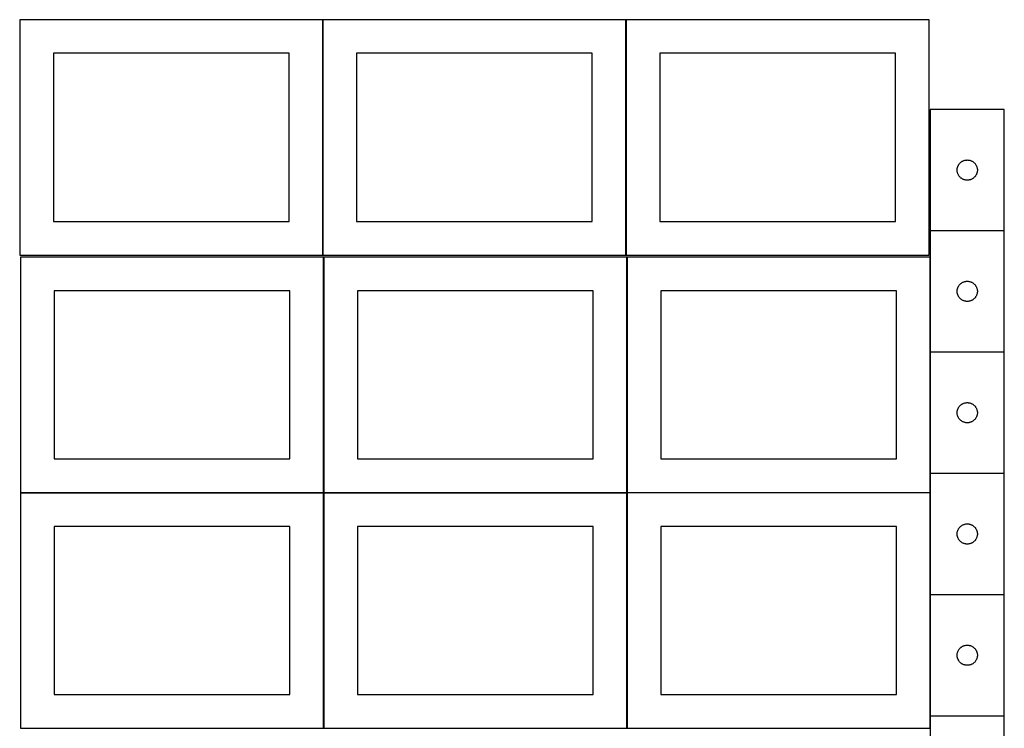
# Model space of a CAD drawing. Header units: millimetres. Extents: x 7 to 1493, y 7 to 2993.
# Tile 2 of 13: x 8 to 1470, y 710 to 1763. Entities that reach past the tile are written whole.
import ezdxf

# ---------------------------------------------------------------- set-up
doc = ezdxf.new("R2010")
doc.units = ezdxf.units.MM
doc.layers.add('COMMON', color=5, linetype='CONTINUOUS', true_color=0x0000ff)
doc.layers.add('CUT', color=7, linetype='CONTINUOUS', true_color=0x000000)

msp = doc.modelspace()

# ---------------------------------------------------------------- linework, layer by layer
at = {"layer": 'COMMON'}
for p, q in [((457.949576, 1412.623824), (457.949576, 1762.623824)), ((908.149577, 1412.623824), (908.149577, 1762.623824)), ((1469.774235, 1449.000405), (1359.774235, 1449.000405)), ((459.274233, 1059.774326), (459.274233, 1409.774326)), ((909.474234, 1059.774326), (909.474234, 1409.774326)), ((1359.674234, 1409.774326), (1359.674234, 1268.900404)), ((1359.674234, 1268.543992), (1359.674234, 1088.543992)), ((1359.674234, 1088.343991), (1359.674234, 1059.774326)), ((1469.774235, 1088.443992), (1359.774235, 1088.443992)), ((9.174232, 1059.674325), (459.174232, 1059.674325)), ((459.274233, 709.574325), (459.274233, 1059.574325)), ((459.374233, 1059.674325), (909.374233, 1059.674325)), ((909.474233, 1059.574325), (909.474233, 709.574325)), ((1359.574234, 1059.674326), (909.574234, 1059.674326)), ((1359.674234, 1059.574325), (1359.674234, 908.343991)), ((1359.674234, 908.14399), (1359.674234, 728.14399)), ((1359.774235, 908.24399), (1469.774235, 908.24399)), ((1359.674234, 727.506949), (1359.674234, 709.574325))]:
    msp.add_line(p, q, dxfattribs=at)
at = {"layer": 'CUT'}
for p, q in [((457.849575, 1762.623824), (7.849575, 1762.623824)), ((7.849575, 1762.623824), (7.849575, 1412.623824)), ((457.849575, 1412.623824), (457.849575, 1762.623824)), ((908.049576, 1762.623824), (458.049576, 1762.623824)), ((458.049576, 1762.623824), (458.049576, 1412.623824)), ((908.049576, 1412.623824), (908.049576, 1762.623824)), ((1358.249577, 1762.623824), (908.249577, 1762.623824)), ((908.249577, 1762.623824), (908.249577, 1412.623824)), ((1358.249577, 1412.623824), (1358.249577, 1762.623824)), ((407.849575, 1712.623824), (57.849575, 1712.623824)), ((57.849575, 1712.623824), (57.849575, 1462.623824)), ((407.849575, 1462.623824), (407.849575, 1712.623824)), ((858.049576, 1712.623824), (508.049576, 1712.623824)), ((508.049576, 1712.623824), (508.049576, 1462.623824)), ((858.049576, 1462.623824), (858.049576, 1712.623824)), ((1308.249577, 1712.623824), (958.249577, 1712.623824)), ((958.249577, 1712.623824), (958.249577, 1462.623824)), ((1308.249577, 1462.623824), (1308.249577, 1712.623824)), ((1469.774235, 1629.100405), (1359.774235, 1629.100405)), ((1359.774235, 1629.100405), (1359.774235, 1449.100405)), ((1469.774235, 1449.100405), (1469.774235, 1629.100405)), ((1403.765955, 1549.289505), (1404.305073, 1549.842688)), ((1404.305073, 1549.842688), (1404.871953, 1550.367384)), ((1404.871953, 1550.367384), (1405.465093, 1550.862202)), ((1405.465093, 1550.862202), (1406.082919, 1551.32583)), ((1406.082919, 1551.32583), (1406.723792, 1551.757038)), ((1406.723792, 1551.757038), (1407.386014, 1552.154683)), ((1407.386014, 1552.154683), (1408.067828, 1552.517711)), ((1408.067828, 1552.517711), (1408.767427, 1552.845158)), ((1408.767427, 1552.845158), (1409.482954, 1553.136157)), ((1409.482954, 1553.136157), (1410.212513, 1553.389936)), ((1410.212513, 1553.389936), (1410.954168, 1553.605821)), ((1410.954168, 1553.605821), (1411.705954, 1553.78324)), ((1411.705954, 1553.78324), (1412.465876, 1553.921723)), ((1412.465876, 1553.921723), (1413.23192, 1554.020903)), ((1413.23192, 1554.020903), (1414.002054, 1554.080516)), ((1414.002054, 1554.080516), (1414.774235, 1554.100405)), ((1414.774235, 1554.100405), (1415.546416, 1554.080516)), ((1415.546416, 1554.080516), (1416.31655, 1554.020903)), ((1416.31655, 1554.020903), (1417.082594, 1553.921723)), ((1417.082594, 1553.921723), (1417.842516, 1553.78324)), ((1417.842516, 1553.78324), (1418.594302, 1553.605821)), ((1418.594302, 1553.605821), (1419.335958, 1553.389936)), ((1419.335958, 1553.389936), (1420.065516, 1553.136157)), ((1420.065516, 1553.136157), (1420.781044, 1552.845158)), ((1420.781044, 1552.845158), (1421.480642, 1552.517711)), ((1421.480642, 1552.517711), (1422.162456, 1552.154683)), ((1422.162456, 1552.154683), (1422.824678, 1551.757038)), ((1422.824678, 1551.757038), (1423.465552, 1551.32583)), ((1423.465552, 1551.32583), (1424.083377, 1550.862202)), ((1424.083377, 1550.862202), (1424.676517, 1550.367384)), ((1424.676517, 1550.367384), (1425.243397, 1549.842688)), ((1425.243397, 1549.842688), (1425.782516, 1549.289505)), ((1399.779208, 1539.486624), (1399.818972, 1540.258037)), ((1399.779208, 1538.714186), (1399.779208, 1539.486624)), ((1399.818972, 1537.942773), (1399.779208, 1538.714186)), ((1399.818972, 1540.258037), (1399.898395, 1541.02638)), ((1399.898395, 1537.174429), (1399.818972, 1537.942773)), ((1399.898395, 1541.02638), (1400.017266, 1541.789616)), ((1400.017266, 1536.411193), (1399.898395, 1537.174429)), ((1400.017266, 1541.789616), (1400.17527, 1542.545721)), ((1400.17527, 1535.655089), (1400.017266, 1536.411193)), ((1400.17527, 1542.545721), (1400.371987, 1543.292689)), ((1400.371987, 1534.90812), (1400.17527, 1535.655089)), ((1400.371987, 1543.292689), (1400.606897, 1544.028541)), ((1400.606897, 1544.028541), (1400.879376, 1544.751323)), ((1400.879376, 1544.751323), (1401.188701, 1545.459121)), ((1401.188701, 1545.459121), (1401.534053, 1546.150056)), ((1401.534053, 1546.150056), (1401.914516, 1546.822297)), ((1401.914516, 1546.822297), (1402.32908, 1547.474061)), ((1402.32908, 1547.474061), (1402.776646, 1548.103619)), ((1402.776646, 1548.103619), (1403.256028, 1548.709302)), ((1403.256028, 1548.709302), (1403.765955, 1549.289505)), ((1425.782516, 1549.289505), (1426.292442, 1548.709302)), ((1426.292442, 1548.709302), (1426.771824, 1548.103619)), ((1426.771824, 1548.103619), (1427.21939, 1547.474061)), ((1427.21939, 1547.474061), (1427.633955, 1546.822297)), ((1427.633955, 1546.822297), (1428.014417, 1546.150056)), ((1428.014417, 1546.150056), (1428.359769, 1545.459121)), ((1428.359769, 1545.459121), (1428.669095, 1544.751323)), ((1428.669095, 1544.751323), (1428.941574, 1544.028541)), ((1428.941574, 1544.028541), (1429.176483, 1543.292689)), ((1429.176483, 1543.292689), (1429.373201, 1542.545721)), ((1429.373201, 1535.655089), (1429.176483, 1534.90812)), ((1429.373201, 1542.545721), (1429.531204, 1541.789616)), ((1429.531204, 1536.411193), (1429.373201, 1535.655089)), ((1429.531204, 1541.789616), (1429.650075, 1541.02638)), ((1429.650075, 1537.174429), (1429.531204, 1536.411193)), ((1429.650075, 1541.02638), (1429.729498, 1540.258037)), ((1429.729498, 1537.942773), (1429.650075, 1537.174429)), ((1429.729498, 1540.258037), (1429.769262, 1539.486624)), ((1429.769262, 1538.714186), (1429.729498, 1537.942773)), ((1429.769262, 1539.486624), (1429.769262, 1538.714186)), ((1400.606897, 1534.172269), (1400.371987, 1534.90812)), ((1400.879376, 1533.449486), (1400.606897, 1534.172269)), ((1401.188701, 1532.741689), (1400.879376, 1533.449486)), ((1401.534053, 1532.050754), (1401.188701, 1532.741689)), ((1401.914516, 1531.378513), (1401.534053, 1532.050754)), ((1402.32908, 1530.726749), (1401.914516, 1531.378513)), ((1402.776646, 1530.097191), (1402.32908, 1530.726749)), ((1403.256028, 1529.491507), (1402.776646, 1530.097191)), ((1403.765955, 1528.911305), (1403.256028, 1529.491507)), ((1404.305073, 1528.358122), (1403.765955, 1528.911305)), ((1404.871953, 1527.833426), (1404.305073, 1528.358122)), ((1405.465093, 1527.338608), (1404.871953, 1527.833426)), ((1406.082919, 1526.87498), (1405.465093, 1527.338608)), ((1406.723792, 1526.443771), (1406.082919, 1526.87498)), ((1407.386014, 1526.046126), (1406.723792, 1526.443771)), ((1408.067828, 1525.683099), (1407.386014, 1526.046126)), ((1408.767427, 1525.355651), (1408.067828, 1525.683099)), ((1409.482954, 1525.064653), (1408.767427, 1525.355651)), ((1410.212513, 1524.810874), (1409.482954, 1525.064653)), ((1410.954168, 1524.594989), (1410.212513, 1524.810874)), ((1411.705954, 1524.41757), (1410.954168, 1524.594989)), ((1412.465876, 1524.279086), (1411.705954, 1524.41757)), ((1413.23192, 1524.179907), (1412.465876, 1524.279086)), ((1414.002054, 1524.120293), (1413.23192, 1524.179907)), ((1414.774235, 1524.100405), (1414.002054, 1524.120293)), ((1415.546416, 1524.120293), (1414.774235, 1524.100405)), ((1416.31655, 1524.179907), (1415.546416, 1524.120293)), ((1417.082594, 1524.279086), (1416.31655, 1524.179907)), ((1417.842516, 1524.41757), (1417.082594, 1524.279086)), ((1418.594302, 1524.594989), (1417.842516, 1524.41757)), ((1419.335958, 1524.810874), (1418.594302, 1524.594989)), ((1420.065516, 1525.064653), (1419.335958, 1524.810874)), ((1420.781044, 1525.355651), (1420.065516, 1525.064653)), ((1421.480642, 1525.683099), (1420.781044, 1525.355651)), ((1422.162456, 1526.046126), (1421.480642, 1525.683099)), ((1422.824678, 1526.443771), (1422.162456, 1526.046126)), ((1423.465552, 1526.87498), (1422.824678, 1526.443771)), ((1424.083377, 1527.338608), (1423.465552, 1526.87498)), ((1424.676517, 1527.833426), (1424.083377, 1527.338608)), ((1425.243397, 1528.358122), (1424.676517, 1527.833426)), ((1425.782516, 1528.911305), (1425.243397, 1528.358122)), ((1426.292442, 1529.491507), (1425.782516, 1528.911305)), ((1426.771824, 1530.097191), (1426.292442, 1529.491507)), ((1427.21939, 1530.726749), (1426.771824, 1530.097191)), ((1427.633955, 1531.378513), (1427.21939, 1530.726749)), ((1428.014417, 1532.050754), (1427.633955, 1531.378513)), ((1428.359769, 1532.741689), (1428.014417, 1532.050754)), ((1428.669095, 1533.449486), (1428.359769, 1532.741689)), ((1428.941574, 1534.172269), (1428.669095, 1533.449486)), ((1429.176483, 1534.90812), (1428.941574, 1534.172269)), ((57.849575, 1462.623824), (407.849575, 1462.623824)), ((508.049576, 1462.623824), (858.049576, 1462.623824)), ((958.249577, 1462.623824), (1308.249577, 1462.623824)), ((1359.774235, 1449.100405), (1469.774235, 1449.100405)), ((1359.774235, 1448.900404), (1359.774235, 1268.900404)), ((1469.774235, 1448.900404), (1359.774235, 1448.900404)), ((1469.774235, 1268.900404), (1469.774235, 1448.900404)), ((7.849575, 1412.623824), (457.849575, 1412.623824)), ((459.174232, 1409.774326), (9.174232, 1409.774326)), ((9.174232, 1409.774326), (9.174232, 1059.774326)), ((458.049576, 1412.623824), (908.049576, 1412.623824)), ((459.174232, 1059.774326), (459.174232, 1409.774326)), ((909.374233, 1409.774326), (459.374233, 1409.774326)), ((459.374233, 1409.774326), (459.374233, 1059.774326)), ((908.249577, 1412.623824), (1358.249577, 1412.623824)), ((909.374233, 1059.774326), (909.374233, 1409.774326)), ((1359.574234, 1409.774326), (909.574234, 1409.774326)), ((909.574234, 1409.774326), (909.574234, 1059.774326)), ((1359.574234, 1059.774326), (1359.574234, 1409.774326)), ((409.174232, 1359.774326), (59.174232, 1359.774326)), ((59.174232, 1359.774326), (59.174232, 1109.774326)), ((409.174232, 1109.774326), (409.174232, 1359.774326)), ((859.374233, 1359.774326), (509.374233, 1359.774326)), ((509.374233, 1359.774326), (509.374233, 1109.774326)), ((859.374233, 1109.774326), (859.374233, 1359.774326)), ((1309.574234, 1359.774326), (959.574234, 1359.774326)), ((959.574234, 1359.774326), (959.574234, 1109.774326)), ((1309.574234, 1109.774326), (1309.574234, 1359.774326)), ((1399.779208, 1359.286623), (1399.818972, 1360.058036)), ((1399.818972, 1360.058036), (1399.898395, 1360.826379)), ((1399.898395, 1360.826379), (1400.017266, 1361.589615)), ((1400.017266, 1361.589615), (1400.17527, 1362.34572)), ((1400.17527, 1362.34572), (1400.371987, 1363.092688)), ((1400.371987, 1363.092688), (1400.606897, 1363.82854)), ((1400.606897, 1363.82854), (1400.879376, 1364.551322)), ((1400.879376, 1364.551322), (1401.188701, 1365.25912)), ((1401.188701, 1365.25912), (1401.534053, 1365.950055)), ((1401.534053, 1365.950055), (1401.914516, 1366.622296)), ((1401.914516, 1366.622296), (1402.32908, 1367.27406)), ((1402.32908, 1367.27406), (1402.776646, 1367.903618)), ((1402.776646, 1367.903618), (1403.256028, 1368.509301)), ((1403.256028, 1368.509301), (1403.765955, 1369.089504)), ((1403.765955, 1369.089504), (1404.305073, 1369.642687)), ((1404.305073, 1369.642687), (1404.871953, 1370.167383)), ((1404.871953, 1370.167383), (1405.465093, 1370.662201)), ((1405.465093, 1370.662201), (1406.082919, 1371.125829)), ((1406.082919, 1371.125829), (1406.723792, 1371.557037)), ((1406.723792, 1371.557037), (1407.386014, 1371.954682)), ((1407.386014, 1371.954682), (1408.067828, 1372.31771)), ((1408.067828, 1372.31771), (1408.767427, 1372.645157)), ((1408.767427, 1372.645157), (1409.482954, 1372.936156)), ((1409.482954, 1372.936156), (1410.212513, 1373.189935)), ((1410.212513, 1373.189935), (1410.954168, 1373.40582)), ((1410.954168, 1373.40582), (1411.705954, 1373.583239)), ((1411.705954, 1373.583239), (1412.465876, 1373.721722)), ((1412.465876, 1373.721722), (1413.23192, 1373.820902)), ((1413.23192, 1373.820902), (1414.002054, 1373.880515)), ((1414.002054, 1373.880515), (1414.774235, 1373.900404)), ((1414.774235, 1373.900404), (1415.546416, 1373.880515)), ((1415.546416, 1373.880515), (1416.31655, 1373.820902)), ((1416.31655, 1373.820902), (1417.082594, 1373.721722)), ((1417.082594, 1373.721722), (1417.842516, 1373.583239)), ((1417.842516, 1373.583239), (1418.594302, 1373.40582)), ((1418.594302, 1373.40582), (1419.335958, 1373.189935)), ((1419.335958, 1373.189935), (1420.065516, 1372.936156)), ((1420.065516, 1372.936156), (1420.781044, 1372.645157)), ((1420.781044, 1372.645157), (1421.480642, 1372.31771)), ((1421.480642, 1372.31771), (1422.162456, 1371.954682)), ((1422.162456, 1371.954682), (1422.824678, 1371.557037)), ((1422.824678, 1371.557037), (1423.465552, 1371.125829)), ((1423.465552, 1371.125829), (1424.083377, 1370.662201)), ((1424.083377, 1370.662201), (1424.676517, 1370.167383)), ((1424.676517, 1370.167383), (1425.243397, 1369.642687)), ((1425.243397, 1369.642687), (1425.782516, 1369.089504)), ((1425.782516, 1369.089504), (1426.292442, 1368.509301)), ((1426.292442, 1368.509301), (1426.771824, 1367.903618)), ((1426.771824, 1367.903618), (1427.21939, 1367.27406)), ((1427.21939, 1367.27406), (1427.633955, 1366.622296)), ((1427.633955, 1366.622296), (1428.014417, 1365.950055)), ((1428.014417, 1365.950055), (1428.359769, 1365.25912)), ((1428.359769, 1365.25912), (1428.669095, 1364.551322)), ((1428.669095, 1364.551322), (1428.941574, 1363.82854)), ((1428.941574, 1363.82854), (1429.176483, 1363.092688)), ((1429.176483, 1363.092688), (1429.373201, 1362.34572)), ((1429.373201, 1362.34572), (1429.531204, 1361.589615)), ((1429.531204, 1361.589615), (1429.650075, 1360.826379)), ((1429.650075, 1360.826379), (1429.729498, 1360.058036)), ((1429.729498, 1360.058036), (1429.769262, 1359.286623)), ((1399.779208, 1358.514185), (1399.779208, 1359.286623)), ((1399.818972, 1357.742772), (1399.779208, 1358.514185)), ((1399.898395, 1356.974428), (1399.818972, 1357.742772)), ((1400.017266, 1356.211192), (1399.898395, 1356.974428)), ((1400.17527, 1355.455088), (1400.017266, 1356.211192)), ((1400.371987, 1354.708119), (1400.17527, 1355.455088)), ((1400.606897, 1353.972268), (1400.371987, 1354.708119)), ((1400.879376, 1353.249485), (1400.606897, 1353.972268)), ((1401.188701, 1352.541688), (1400.879376, 1353.249485)), ((1401.534053, 1351.850753), (1401.188701, 1352.541688)), ((1401.914516, 1351.178512), (1401.534053, 1351.850753)), ((1402.32908, 1350.526748), (1401.914516, 1351.178512)), ((1402.776646, 1349.89719), (1402.32908, 1350.526748)), ((1403.256028, 1349.291506), (1402.776646, 1349.89719)), ((1403.765955, 1348.711304), (1403.256028, 1349.291506)), ((1404.305073, 1348.158121), (1403.765955, 1348.711304)), ((1404.871953, 1347.633425), (1404.305073, 1348.158121)), ((1405.465093, 1347.138607), (1404.871953, 1347.633425)), ((1406.082919, 1346.674979), (1405.465093, 1347.138607)), ((1406.723792, 1346.24377), (1406.082919, 1346.674979)), ((1407.386014, 1345.846125), (1406.723792, 1346.24377)), ((1408.067828, 1345.483098), (1407.386014, 1345.846125)), ((1408.767427, 1345.15565), (1408.067828, 1345.483098)), ((1409.482954, 1344.864652), (1408.767427, 1345.15565)), ((1420.781044, 1345.15565), (1420.065516, 1344.864652)), ((1421.480642, 1345.483098), (1420.781044, 1345.15565)), ((1422.162456, 1345.846125), (1421.480642, 1345.483098)), ((1422.824678, 1346.24377), (1422.162456, 1345.846125)), ((1423.465552, 1346.674979), (1422.824678, 1346.24377)), ((1424.083377, 1347.138607), (1423.465552, 1346.674979)), ((1424.676517, 1347.633425), (1424.083377, 1347.138607)), ((1425.243397, 1348.158121), (1424.676517, 1347.633425)), ((1425.782516, 1348.711304), (1425.243397, 1348.158121)), ((1426.292442, 1349.291506), (1425.782516, 1348.711304)), ((1426.771824, 1349.89719), (1426.292442, 1349.291506)), ((1427.21939, 1350.526748), (1426.771824, 1349.89719)), ((1427.633955, 1351.178512), (1427.21939, 1350.526748)), ((1428.014417, 1351.850753), (1427.633955, 1351.178512)), ((1428.359769, 1352.541688), (1428.014417, 1351.850753)), ((1428.669095, 1353.249485), (1428.359769, 1352.541688)), ((1428.941574, 1353.972268), (1428.669095, 1353.249485)), ((1429.176483, 1354.708119), (1428.941574, 1353.972268)), ((1429.373201, 1355.455088), (1429.176483, 1354.708119)), ((1429.531204, 1356.211192), (1429.373201, 1355.455088)), ((1429.650075, 1356.974428), (1429.531204, 1356.211192)), ((1429.729498, 1357.742772), (1429.650075, 1356.974428)), ((1429.769262, 1358.514185), (1429.729498, 1357.742772)), ((1429.769262, 1359.286623), (1429.769262, 1358.514185)), ((1410.212513, 1344.610873), (1409.482954, 1344.864652)), ((1410.954168, 1344.394988), (1410.212513, 1344.610873)), ((1411.705954, 1344.217569), (1410.954168, 1344.394988)), ((1412.465876, 1344.079085), (1411.705954, 1344.217569)), ((1413.23192, 1343.979906), (1412.465876, 1344.079085)), ((1414.002054, 1343.920292), (1413.23192, 1343.979906)), ((1414.774235, 1343.900404), (1414.002054, 1343.920292)), ((1415.546416, 1343.920292), (1414.774235, 1343.900404)), ((1416.31655, 1343.979906), (1415.546416, 1343.920292)), ((1417.082594, 1344.079085), (1416.31655, 1343.979906)), ((1417.842516, 1344.217569), (1417.082594, 1344.079085)), ((1418.594302, 1344.394988), (1417.842516, 1344.217569)), ((1419.335958, 1344.610873), (1418.594302, 1344.394988)), ((1420.065516, 1344.864652), (1419.335958, 1344.610873)), ((1359.774235, 1268.900404), (1469.774235, 1268.900404)), ((1359.774235, 1268.543992), (1359.774235, 1088.543992)), ((1469.774235, 1268.543992), (1359.774235, 1268.543992)), ((1469.774235, 1088.543992), (1469.774235, 1268.543992)), ((1400.606897, 1183.472128), (1400.879376, 1184.194911)), ((1400.879376, 1184.194911), (1401.188701, 1184.902708)), ((1401.188701, 1184.902708), (1401.534053, 1185.593643)), ((1401.534053, 1185.593643), (1401.914516, 1186.265884)), ((1401.914516, 1186.265884), (1402.32908, 1186.917648)), ((1402.32908, 1186.917648), (1402.776646, 1187.547207)), ((1402.776646, 1187.547207), (1403.256028, 1188.15289)), ((1403.256028, 1188.15289), (1403.765955, 1188.733092)), ((1403.765955, 1188.733092), (1404.305073, 1189.286275)), ((1404.305073, 1189.286275), (1404.871953, 1189.810971)), ((1404.871953, 1189.810971), (1405.465093, 1190.305789)), ((1405.465093, 1190.305789), (1406.082919, 1190.769417)), ((1406.082919, 1190.769417), (1406.723792, 1191.200626)), ((1406.723792, 1191.200626), (1407.386014, 1191.598271)), ((1407.386014, 1191.598271), (1408.067828, 1191.961299)), ((1408.067828, 1191.961299), (1408.767427, 1192.288746)), ((1408.767427, 1192.288746), (1409.482954, 1192.579745)), ((1409.482954, 1192.579745), (1410.212513, 1192.833523)), ((1410.212513, 1192.833523), (1410.954168, 1193.049408)), ((1410.954168, 1193.049408), (1411.705954, 1193.226828)), ((1411.705954, 1193.226828), (1412.465876, 1193.365311)), ((1412.465876, 1193.365311), (1413.23192, 1193.46449)), ((1413.23192, 1193.46449), (1414.002054, 1193.524104)), ((1414.002054, 1193.524104), (1414.774235, 1193.543992)), ((1414.774235, 1193.543992), (1415.546416, 1193.524104)), ((1415.546416, 1193.524104), (1416.31655, 1193.46449)), ((1416.31655, 1193.46449), (1417.082594, 1193.365311)), ((1417.082594, 1193.365311), (1417.842516, 1193.226828)), ((1417.842516, 1193.226828), (1418.594302, 1193.049408)), ((1418.594302, 1193.049408), (1419.335958, 1192.833523)), ((1419.335958, 1192.833523), (1420.065516, 1192.579745)), ((1420.065516, 1192.579745), (1420.781044, 1192.288746)), ((1420.781044, 1192.288746), (1421.480642, 1191.961299)), ((1421.480642, 1191.961299), (1422.162456, 1191.598271)), ((1422.162456, 1191.598271), (1422.824678, 1191.200626)), ((1422.824678, 1191.200626), (1423.465552, 1190.769417)), ((1423.465552, 1190.769417), (1424.083377, 1190.305789)), ((1424.083377, 1190.305789), (1424.676517, 1189.810971)), ((1424.676517, 1189.810971), (1425.243397, 1189.286275)), ((1425.243397, 1189.286275), (1425.782516, 1188.733092)), ((1425.782516, 1188.733092), (1426.292442, 1188.15289)), ((1426.292442, 1188.15289), (1426.771824, 1187.547207)), ((1426.771824, 1187.547207), (1427.21939, 1186.917648)), ((1427.21939, 1186.917648), (1427.633955, 1186.265884)), ((1427.633955, 1186.265884), (1428.014417, 1185.593643)), ((1428.014417, 1185.593643), (1428.359769, 1184.902708)), ((1428.359769, 1184.902708), (1428.669095, 1184.194911)), ((1428.669095, 1184.194911), (1428.941574, 1183.472128)), ((1399.779208, 1178.930211), (1399.818972, 1179.701624)), ((1399.779208, 1178.157774), (1399.779208, 1178.930211)), ((1399.818972, 1177.38636), (1399.779208, 1178.157774)), ((1399.818972, 1179.701624), (1399.898395, 1180.469968)), ((1399.898395, 1176.618017), (1399.818972, 1177.38636)), ((1399.898395, 1180.469968), (1400.017266, 1181.233204)), ((1400.017266, 1175.854781), (1399.898395, 1176.618017)), ((1400.017266, 1181.233204), (1400.17527, 1181.989308)), ((1400.17527, 1175.098676), (1400.017266, 1175.854781)), ((1400.17527, 1181.989308), (1400.371987, 1182.736277)), ((1400.371987, 1174.351708), (1400.17527, 1175.098676)), ((1400.371987, 1182.736277), (1400.606897, 1183.472128)), ((1400.606897, 1173.615857), (1400.371987, 1174.351708)), ((1400.879376, 1172.893074), (1400.606897, 1173.615857)), ((1401.188701, 1172.185276), (1400.879376, 1172.893074)), ((1401.534053, 1171.494341), (1401.188701, 1172.185276)), ((1401.914516, 1170.8221), (1401.534053, 1171.494341)), ((1402.32908, 1170.170336), (1401.914516, 1170.8221)), ((1402.776646, 1169.540778), (1402.32908, 1170.170336)), ((1403.256028, 1168.935095), (1402.776646, 1169.540778)), ((1426.771824, 1169.540778), (1426.292442, 1168.935095)), ((1427.21939, 1170.170336), (1426.771824, 1169.540778)), ((1427.633955, 1170.8221), (1427.21939, 1170.170336)), ((1428.014417, 1171.494341), (1427.633955, 1170.8221)), ((1428.359769, 1172.185276), (1428.014417, 1171.494341)), ((1428.669095, 1172.893074), (1428.359769, 1172.185276)), ((1428.941574, 1173.615857), (1428.669095, 1172.893074)), ((1428.941574, 1183.472128), (1429.176483, 1182.736277)), ((1429.176483, 1174.351708), (1428.941574, 1173.615857)), ((1429.176483, 1182.736277), (1429.373201, 1181.989308)), ((1429.373201, 1175.098676), (1429.176483, 1174.351708)), ((1429.373201, 1181.989308), (1429.531204, 1181.233204)), ((1429.531204, 1175.854781), (1429.373201, 1175.098676)), ((1429.531204, 1181.233204), (1429.650075, 1180.469968)), ((1429.650075, 1176.618017), (1429.531204, 1175.854781)), ((1429.650075, 1180.469968), (1429.729498, 1179.701624)), ((1429.729498, 1177.38636), (1429.650075, 1176.618017)), ((1429.729498, 1179.701624), (1429.769262, 1178.930211)), ((1429.769262, 1178.157774), (1429.729498, 1177.38636)), ((1429.769262, 1178.930211), (1429.769262, 1178.157774)), ((1403.765955, 1168.354892), (1403.256028, 1168.935095)), ((1404.305073, 1167.801709), (1403.765955, 1168.354892)), ((1404.871953, 1167.277013), (1404.305073, 1167.801709)), ((1405.465093, 1166.782195), (1404.871953, 1167.277013)), ((1406.082919, 1166.318567), (1405.465093, 1166.782195)), ((1406.723792, 1165.887359), (1406.082919, 1166.318567)), ((1407.386014, 1165.489714), (1406.723792, 1165.887359)), ((1408.067828, 1165.126686), (1407.386014, 1165.489714)), ((1408.767427, 1164.799239), (1408.067828, 1165.126686)), ((1409.482954, 1164.50824), (1408.767427, 1164.799239)), ((1410.212513, 1164.254462), (1409.482954, 1164.50824)), ((1410.954168, 1164.038576), (1410.212513, 1164.254462)), ((1411.705954, 1163.861157), (1410.954168, 1164.038576)), ((1412.465876, 1163.722674), (1411.705954, 1163.861157)), ((1413.23192, 1163.623494), (1412.465876, 1163.722674)), ((1414.002054, 1163.563881), (1413.23192, 1163.623494)), ((1414.774235, 1163.543992), (1414.002054, 1163.563881)), ((1415.546416, 1163.563881), (1414.774235, 1163.543992)), ((1416.31655, 1163.623494), (1415.546416, 1163.563881)), ((1417.082594, 1163.722674), (1416.31655, 1163.623494)), ((1417.842516, 1163.861157), (1417.082594, 1163.722674)), ((1418.594302, 1164.038576), (1417.842516, 1163.861157)), ((1419.335958, 1164.254462), (1418.594302, 1164.038576)), ((1420.065516, 1164.50824), (1419.335958, 1164.254462)), ((1420.781044, 1164.799239), (1420.065516, 1164.50824)), ((1421.480642, 1165.126686), (1420.781044, 1164.799239)), ((1422.162456, 1165.489714), (1421.480642, 1165.126686)), ((1422.824678, 1165.887359), (1422.162456, 1165.489714)), ((1423.465552, 1166.318567), (1422.824678, 1165.887359)), ((1424.083377, 1166.782195), (1423.465552, 1166.318567)), ((1424.676517, 1167.277013), (1424.083377, 1166.782195)), ((1425.243397, 1167.801709), (1424.676517, 1167.277013)), ((1425.782516, 1168.354892), (1425.243397, 1167.801709)), ((1426.292442, 1168.935095), (1425.782516, 1168.354892)), ((59.174232, 1109.774326), (409.174232, 1109.774326)), ((509.374233, 1109.774326), (859.374233, 1109.774326)), ((959.574234, 1109.774326), (1309.574234, 1109.774326)), ((1359.774235, 1088.543992), (1469.774235, 1088.543992)), ((1359.774235, 1088.343991), (1359.774235, 908.343991)), ((1469.774235, 1088.343991), (1359.774235, 1088.343991)), ((1469.774235, 908.343991), (1469.774235, 1088.343991)), ((9.174232, 1059.774326), (459.174232, 1059.774326)), ((459.174232, 1059.574325), (9.174232, 1059.574325)), ((9.174232, 1059.574325), (9.174232, 709.574325)), ((459.174232, 709.574325), (459.174232, 1059.574325)), ((459.374233, 1059.774326), (909.374233, 1059.774326)), ((909.374233, 1059.574325), (459.374233, 1059.574325)), ((459.374233, 1059.574325), (459.374233, 709.574325)), ((909.374233, 709.574325), (909.374233, 1059.574325)), ((909.574234, 1059.774326), (1359.574234, 1059.774326)), ((1359.574234, 1059.574325), (909.574234, 1059.574325)), ((909.574234, 1059.574325), (909.574234, 709.574325)), ((1359.574234, 709.574325), (1359.574234, 1059.574325)), ((409.174232, 1009.574325), (59.174232, 1009.574325)), ((59.174232, 1009.574325), (59.174232, 759.574325)), ((409.174232, 759.574325), (409.174232, 1009.574325)), ((859.374233, 1009.574325), (509.374233, 1009.574325)), ((509.374233, 1009.574325), (509.374233, 759.574325)), ((859.374233, 759.574325), (859.374233, 1009.574325)), ((1309.574234, 1009.574325), (959.574234, 1009.574325)), ((959.574234, 1009.574325), (959.574234, 759.574325)), ((1309.574234, 759.574325), (1309.574234, 1009.574325)), ((1403.765955, 1008.533091), (1404.305073, 1009.086274)), ((1404.305073, 1009.086274), (1404.871953, 1009.61097)), ((1404.871953, 1009.61097), (1405.465093, 1010.105788)), ((1405.465093, 1010.105788), (1406.082919, 1010.569416)), ((1406.082919, 1010.569416), (1406.723792, 1011.000625)), ((1406.723792, 1011.000625), (1407.386014, 1011.39827)), ((1407.386014, 1011.39827), (1408.067828, 1011.761298)), ((1408.067828, 1011.761298), (1408.767427, 1012.088745)), ((1408.767427, 1012.088745), (1409.482954, 1012.379744)), ((1409.482954, 1012.379744), (1410.212513, 1012.633522)), ((1410.212513, 1012.633522), (1410.954168, 1012.849407)), ((1410.954168, 1012.849407), (1411.705954, 1013.026827)), ((1411.705954, 1013.026827), (1412.465876, 1013.16531)), ((1412.465876, 1013.16531), (1413.23192, 1013.264489)), ((1413.23192, 1013.264489), (1414.002054, 1013.324103)), ((1414.002054, 1013.324103), (1414.774235, 1013.343991)), ((1414.774235, 1013.343991), (1415.546416, 1013.324103)), ((1415.546416, 1013.324103), (1416.31655, 1013.264489)), ((1416.31655, 1013.264489), (1417.082594, 1013.16531)), ((1417.082594, 1013.16531), (1417.842516, 1013.026827)), ((1417.842516, 1013.026827), (1418.594302, 1012.849407)), ((1418.594302, 1012.849407), (1419.335958, 1012.633522)), ((1419.335958, 1012.633522), (1420.065516, 1012.379744)), ((1420.065516, 1012.379744), (1420.781044, 1012.088745)), ((1420.781044, 1012.088745), (1421.480642, 1011.761298)), ((1421.480642, 1011.761298), (1422.162456, 1011.39827)), ((1422.162456, 1011.39827), (1422.824678, 1011.000625)), ((1422.824678, 1011.000625), (1423.465552, 1010.569416)), ((1423.465552, 1010.569416), (1424.083377, 1010.105788)), ((1424.083377, 1010.105788), (1424.676517, 1009.61097)), ((1424.676517, 1009.61097), (1425.243397, 1009.086274)), ((1425.243397, 1009.086274), (1425.782516, 1008.533091)), ((1399.779208, 998.73021), (1399.818972, 999.501623)), ((1399.779208, 997.957773), (1399.779208, 998.73021)), ((1399.818972, 997.186359), (1399.779208, 997.957773)), ((1399.818972, 999.501623), (1399.898395, 1000.269967)), ((1399.898395, 996.418016), (1399.818972, 997.186359)), ((1399.898395, 1000.269967), (1400.017266, 1001.033203)), ((1400.017266, 995.65478), (1399.898395, 996.418016)), ((1400.017266, 1001.033203), (1400.17527, 1001.789307)), ((1400.17527, 994.898675), (1400.017266, 995.65478)), ((1400.17527, 1001.789307), (1400.371987, 1002.536276)), ((1400.371987, 994.151707), (1400.17527, 994.898675)), ((1400.371987, 1002.536276), (1400.606897, 1003.272127)), ((1400.606897, 993.415856), (1400.371987, 994.151707)), ((1400.606897, 1003.272127), (1400.879376, 1003.99491)), ((1400.879376, 1003.99491), (1401.188701, 1004.702707)), ((1401.188701, 1004.702707), (1401.534053, 1005.393642)), ((1401.534053, 1005.393642), (1401.914516, 1006.065883)), ((1401.914516, 1006.065883), (1402.32908, 1006.717647)), ((1402.32908, 1006.717647), (1402.776646, 1007.347206)), ((1402.776646, 1007.347206), (1403.256028, 1007.952889)), ((1403.256028, 1007.952889), (1403.765955, 1008.533091)), ((1425.782516, 1008.533091), (1426.292442, 1007.952889)), ((1426.292442, 1007.952889), (1426.771824, 1007.347206)), ((1426.771824, 1007.347206), (1427.21939, 1006.717647)), ((1427.21939, 1006.717647), (1427.633955, 1006.065883)), ((1427.633955, 1006.065883), (1428.014417, 1005.393642)), ((1428.014417, 1005.393642), (1428.359769, 1004.702707)), ((1428.359769, 1004.702707), (1428.669095, 1003.99491)), ((1428.669095, 1003.99491), (1428.941574, 1003.272127)), ((1428.941574, 1003.272127), (1429.176483, 1002.536276)), ((1429.176483, 994.151707), (1428.941574, 993.415856)), ((1429.176483, 1002.536276), (1429.373201, 1001.789307)), ((1429.373201, 994.898675), (1429.176483, 994.151707)), ((1429.373201, 1001.789307), (1429.531204, 1001.033203)), ((1429.531204, 995.65478), (1429.373201, 994.898675)), ((1429.531204, 1001.033203), (1429.650075, 1000.269967)), ((1429.650075, 996.418016), (1429.531204, 995.65478)), ((1429.650075, 1000.269967), (1429.729498, 999.501623)), ((1429.729498, 997.186359), (1429.650075, 996.418016)), ((1429.729498, 999.501623), (1429.769262, 998.73021)), ((1429.769262, 997.957773), (1429.729498, 997.186359)), ((1429.769262, 998.73021), (1429.769262, 997.957773)), ((1400.879376, 992.693073), (1400.606897, 993.415856)), ((1401.188701, 991.985275), (1400.879376, 992.693073)), ((1401.534053, 991.29434), (1401.188701, 991.985275)), ((1401.914516, 990.622099), (1401.534053, 991.29434)), ((1402.32908, 989.970335), (1401.914516, 990.622099)), ((1402.776646, 989.340777), (1402.32908, 989.970335)), ((1403.256028, 988.735094), (1402.776646, 989.340777)), ((1403.765955, 988.154891), (1403.256028, 988.735094)), ((1404.305073, 987.601708), (1403.765955, 988.154891)), ((1404.871953, 987.077012), (1404.305073, 987.601708)), ((1405.465093, 986.582194), (1404.871953, 987.077012)), ((1406.082919, 986.118566), (1405.465093, 986.582194)), ((1406.723792, 985.687358), (1406.082919, 986.118566)), ((1407.386014, 985.289713), (1406.723792, 985.687358)), ((1408.067828, 984.926685), (1407.386014, 985.289713)), ((1408.767427, 984.599238), (1408.067828, 984.926685)), ((1409.482954, 984.308239), (1408.767427, 984.599238)), ((1410.212513, 984.054461), (1409.482954, 984.308239)), ((1410.954168, 983.838575), (1410.212513, 984.054461)), ((1411.705954, 983.661156), (1410.954168, 983.838575)), ((1412.465876, 983.522673), (1411.705954, 983.661156)), ((1413.23192, 983.423493), (1412.465876, 983.522673)), ((1414.002054, 983.36388), (1413.23192, 983.423493)), ((1414.774235, 983.343991), (1414.002054, 983.36388)), ((1415.546416, 983.36388), (1414.774235, 983.343991)), ((1416.31655, 983.423493), (1415.546416, 983.36388)), ((1417.082594, 983.522673), (1416.31655, 983.423493)), ((1417.842516, 983.661156), (1417.082594, 983.522673)), ((1418.594302, 983.838575), (1417.842516, 983.661156)), ((1419.335958, 984.054461), (1418.594302, 983.838575)), ((1420.065516, 984.308239), (1419.335958, 984.054461)), ((1420.781044, 984.599238), (1420.065516, 984.308239)), ((1421.480642, 984.926685), (1420.781044, 984.599238)), ((1422.162456, 985.289713), (1421.480642, 984.926685)), ((1422.824678, 985.687358), (1422.162456, 985.289713)), ((1423.465552, 986.118566), (1422.824678, 985.687358)), ((1424.083377, 986.582194), (1423.465552, 986.118566)), ((1424.676517, 987.077012), (1424.083377, 986.582194)), ((1425.243397, 987.601708), (1424.676517, 987.077012)), ((1425.782516, 988.154891), (1425.243397, 987.601708)), ((1426.292442, 988.735094), (1425.782516, 988.154891)), ((1426.771824, 989.340777), (1426.292442, 988.735094)), ((1427.21939, 989.970335), (1426.771824, 989.340777)), ((1427.633955, 990.622099), (1427.21939, 989.970335)), ((1428.014417, 991.29434), (1427.633955, 990.622099)), ((1428.359769, 991.985275), (1428.014417, 991.29434)), ((1428.669095, 992.693073), (1428.359769, 991.985275)), ((1428.941574, 993.415856), (1428.669095, 992.693073)), ((1359.774235, 908.343991), (1469.774235, 908.343991)), ((1469.774235, 908.14399), (1359.774235, 908.14399)), ((1359.774235, 908.14399), (1359.774235, 728.14399)), ((1469.774235, 728.14399), (1469.774235, 908.14399)), ((1399.779208, 818.530209), (1399.818972, 819.301622)), ((1399.818972, 819.301622), (1399.898395, 820.069966)), ((1399.898395, 820.069966), (1400.017266, 820.833202)), ((1400.017266, 820.833202), (1400.17527, 821.589306)), ((1400.17527, 821.589306), (1400.371987, 822.336275)), ((1400.371987, 822.336275), (1400.606897, 823.072126)), ((1400.606897, 823.072126), (1400.879376, 823.794909)), ((1400.879376, 823.794909), (1401.188701, 824.502706)), ((1401.188701, 824.502706), (1401.534053, 825.193641)), ((1401.534053, 825.193641), (1401.914516, 825.865882)), ((1401.914516, 825.865882), (1402.32908, 826.517646)), ((1402.32908, 826.517646), (1402.776646, 827.147205)), ((1402.776646, 827.147205), (1403.256028, 827.752888)), ((1403.256028, 827.752888), (1403.765955, 828.33309)), ((1403.765955, 828.33309), (1404.305073, 828.886273)), ((1404.305073, 828.886273), (1404.871953, 829.410969)), ((1404.871953, 829.410969), (1405.465093, 829.905787)), ((1405.465093, 829.905787), (1406.082919, 830.369415)), ((1406.082919, 830.369415), (1406.723792, 830.800624)), ((1406.723792, 830.800624), (1407.386014, 831.198269)), ((1407.386014, 831.198269), (1408.067828, 831.561297)), ((1408.067828, 831.561297), (1408.767427, 831.888744)), ((1408.767427, 831.888744), (1409.482954, 832.179743)), ((1409.482954, 832.179743), (1410.212513, 832.433521)), ((1410.212513, 832.433521), (1410.954168, 832.649406)), ((1410.954168, 832.649406), (1411.705954, 832.826826)), ((1411.705954, 832.826826), (1412.465876, 832.965309)), ((1412.465876, 832.965309), (1413.23192, 833.064488)), ((1413.23192, 833.064488), (1414.002054, 833.124102)), ((1414.002054, 833.124102), (1414.774235, 833.14399)), ((1414.774235, 833.14399), (1415.546416, 833.124102)), ((1415.546416, 833.124102), (1416.31655, 833.064488)), ((1416.31655, 833.064488), (1417.082594, 832.965309)), ((1417.082594, 832.965309), (1417.842516, 832.826826)), ((1417.842516, 832.826826), (1418.594302, 832.649406)), ((1418.594302, 832.649406), (1419.335958, 832.433521)), ((1419.335958, 832.433521), (1420.065516, 832.179743)), ((1420.065516, 832.179743), (1420.781044, 831.888744)), ((1420.781044, 831.888744), (1421.480642, 831.561297)), ((1421.480642, 831.561297), (1422.162456, 831.198269)), ((1422.162456, 831.198269), (1422.824678, 830.800624)), ((1422.824678, 830.800624), (1423.465552, 830.369415)), ((1423.465552, 830.369415), (1424.083377, 829.905787)), ((1424.083377, 829.905787), (1424.676517, 829.410969)), ((1424.676517, 829.410969), (1425.243397, 828.886273)), ((1425.243397, 828.886273), (1425.782516, 828.33309)), ((1425.782516, 828.33309), (1426.292442, 827.752888)), ((1426.292442, 827.752888), (1426.771824, 827.147205)), ((1426.771824, 827.147205), (1427.21939, 826.517646)), ((1427.21939, 826.517646), (1427.633955, 825.865882)), ((1427.633955, 825.865882), (1428.014417, 825.193641)), ((1428.014417, 825.193641), (1428.359769, 824.502706)), ((1428.359769, 824.502706), (1428.669095, 823.794909)), ((1428.669095, 823.794909), (1428.941574, 823.072126)), ((1428.941574, 823.072126), (1429.176483, 822.336275)), ((1429.176483, 822.336275), (1429.373201, 821.589306)), ((1429.373201, 821.589306), (1429.531204, 820.833202)), ((1429.531204, 820.833202), (1429.650075, 820.069966)), ((1429.650075, 820.069966), (1429.729498, 819.301622)), ((1429.729498, 819.301622), (1429.769262, 818.530209)), ((1399.779208, 817.757772), (1399.779208, 818.530209)), ((1399.818972, 816.986358), (1399.779208, 817.757772)), ((1399.898395, 816.218015), (1399.818972, 816.986358)), ((1400.017266, 815.454779), (1399.898395, 816.218015)), ((1400.17527, 814.698674), (1400.017266, 815.454779)), ((1400.371987, 813.951706), (1400.17527, 814.698674)), ((1400.606897, 813.215855), (1400.371987, 813.951706)), ((1400.879376, 812.493072), (1400.606897, 813.215855)), ((1401.188701, 811.785274), (1400.879376, 812.493072)), ((1401.534053, 811.094339), (1401.188701, 811.785274)), ((1401.914516, 810.422098), (1401.534053, 811.094339)), ((1402.32908, 809.770334), (1401.914516, 810.422098)), ((1402.776646, 809.140776), (1402.32908, 809.770334)), ((1403.256028, 808.535093), (1402.776646, 809.140776)), ((1403.765955, 807.95489), (1403.256028, 808.535093)), ((1404.305073, 807.401707), (1403.765955, 807.95489)), ((1404.871953, 806.877011), (1404.305073, 807.401707)), ((1405.465093, 806.382193), (1404.871953, 806.877011)), ((1406.082919, 805.918565), (1405.465093, 806.382193)), ((1406.723792, 805.487357), (1406.082919, 805.918565)), ((1407.386014, 805.089712), (1406.723792, 805.487357)), ((1408.067828, 804.726684), (1407.386014, 805.089712)), ((1408.767427, 804.399237), (1408.067828, 804.726684)), ((1409.482954, 804.108238), (1408.767427, 804.399237)), ((1410.212513, 803.85446), (1409.482954, 804.108238)), ((1420.065516, 804.108238), (1419.335958, 803.85446)), ((1420.781044, 804.399237), (1420.065516, 804.108238)), ((1421.480642, 804.726684), (1420.781044, 804.399237)), ((1422.162456, 805.089712), (1421.480642, 804.726684)), ((1422.824678, 805.487357), (1422.162456, 805.089712)), ((1423.465552, 805.918565), (1422.824678, 805.487357)), ((1424.083377, 806.382193), (1423.465552, 805.918565)), ((1424.676517, 806.877011), (1424.083377, 806.382193)), ((1425.243397, 807.401707), (1424.676517, 806.877011)), ((1425.782516, 807.95489), (1425.243397, 807.401707)), ((1426.292442, 808.535093), (1425.782516, 807.95489)), ((1426.771824, 809.140776), (1426.292442, 808.535093)), ((1427.21939, 809.770334), (1426.771824, 809.140776)), ((1427.633955, 810.422098), (1427.21939, 809.770334)), ((1428.014417, 811.094339), (1427.633955, 810.422098)), ((1428.359769, 811.785274), (1428.014417, 811.094339)), ((1428.669095, 812.493072), (1428.359769, 811.785274)), ((1428.941574, 813.215855), (1428.669095, 812.493072)), ((1429.176483, 813.951706), (1428.941574, 813.215855)), ((1429.373201, 814.698674), (1429.176483, 813.951706)), ((1429.531204, 815.454779), (1429.373201, 814.698674)), ((1429.650075, 816.218015), (1429.531204, 815.454779)), ((1429.729498, 816.986358), (1429.650075, 816.218015)), ((1429.769262, 817.757772), (1429.729498, 816.986358)), ((1429.769262, 818.530209), (1429.769262, 817.757772)), ((1410.954168, 803.638574), (1410.212513, 803.85446)), ((1411.705954, 803.461155), (1410.954168, 803.638574)), ((1412.465876, 803.322672), (1411.705954, 803.461155)), ((1413.23192, 803.223492), (1412.465876, 803.322672)), ((1414.002054, 803.163879), (1413.23192, 803.223492)), ((1414.774235, 803.14399), (1414.002054, 803.163879)), ((1415.546416, 803.163879), (1414.774235, 803.14399)), ((1416.31655, 803.223492), (1415.546416, 803.163879)), ((1417.082594, 803.322672), (1416.31655, 803.223492)), ((1417.842516, 803.461155), (1417.082594, 803.322672)), ((1418.594302, 803.638574), (1417.842516, 803.461155)), ((1419.335958, 803.85446), (1418.594302, 803.638574)), ((59.174232, 759.574325), (409.174232, 759.574325)), ((509.374233, 759.574325), (859.374233, 759.574325)), ((959.574234, 759.574325), (1309.574234, 759.574325)), ((1359.774235, 728.14399), (1469.774235, 728.14399)), ((1359.774235, 727.506949), (1359.774235, 547.506949)), ((1469.774235, 727.506949), (1359.774235, 727.506949)), ((1469.774235, 547.506949), (1469.774235, 727.506949)), ((9.174232, 709.574325), (459.174232, 709.574325)), ((459.374233, 709.574325), (909.374233, 709.574325)), ((909.574234, 709.574325), (1359.574234, 709.574325))]:
    msp.add_line(p, q, dxfattribs=at)

doc.saveas('drawing.dxf')
